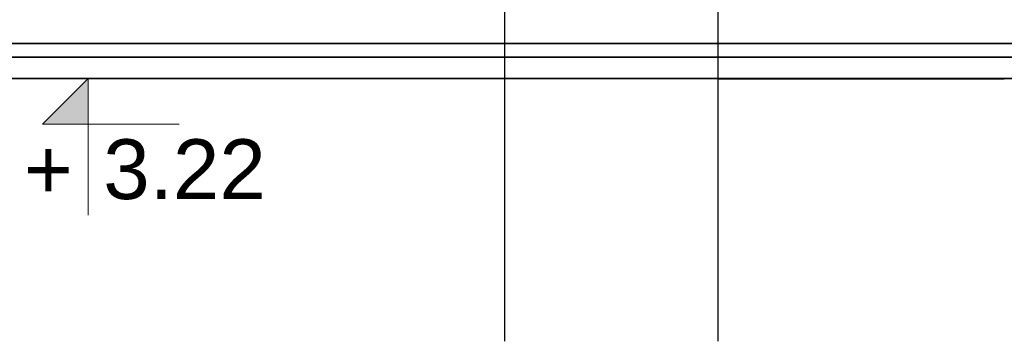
# Model space of a CAD drawing. Extents: x -1474 to 455485, y -101625 to 75879.
# Tile 19 of 40: x 355510 to 356662, y -87901 to -87524. Entities that reach past the tile are written whole.
import ezdxf
from ezdxf.enums import TextEntityAlignment as Align

# ---------------------------------------------------------------- set-up
doc = ezdxf.new("R2010")
doc.units = 0
doc.header["$LTSCALE"] = 10
doc.header["$MEASUREMENT"] = 0
doc.layers.add('P-Linia1', color=3, linetype='Continuous', lineweight=40)
doc.layers.add('RCAD_symbole graficzne', color=7, linetype='Continuous')
doc.styles.add('style1', font='arial.ttf')

msp = doc.modelspace()

# ---------------------------------------------------------------- hatches: boundary and pattern name
at = {"layer": 'RCAD_symbole graficzne'}
msp.add_hatch(color=1, dxfattribs=at).paths.add_polyline_path([(355536.671, -87646.2666), (355590.00433, -87592.93326), (355590.00433, -87646.2666)], flags=0)

# ---------------------------------------------------------------- linework, layer by layer
for points in [[(356077.31044, -87352.93326), (356077.31044, -87900.59433)], [(356327.31044, -87352.93326), (356327.31044, -87900.59433)], [(356327.31044, -87592.93326), (356327.31044, -87867.33658)]]:
    msp.add_lwpolyline(points)
at = {"layer": 'Defpoints', "color": 21}
for p in [(243115.86313, -87551.60185), (331205.41923, -87551.60185), (236236.98521, -87551.60185), (324326.5413, -87551.60185), (294834.79637, -87551.60185), (382924.35247, -87551.60185), (287955.91844, -87551.60185), (376045.47454, -87551.60185), (249492.00924, -87551.60185), (337581.56534, -87551.60185), (242613.13132, -87551.60185), (330702.68742, -87551.60185), (301210.94248, -87551.60185), (389300.49858, -87551.60185), (294332.06456, -87551.60185), (382421.62065, -87551.60185), (280996.13554, -87551.60185), (369085.69163, -87551.60185), (274117.25761, -87551.60185), (362206.81371, -87551.60185), (332715.06877, -87551.60185), (420804.62487, -87551.60185), (325836.19085, -87551.60185), (413925.74694, -87551.60185), (287372.28165, -87551.60185), (375461.83775, -87551.60185), (280493.40372, -87551.60185), (368582.95982, -87551.60185), (339091.21489, -87551.60185), (427180.77098, -87551.60185), (332212.33696, -87551.60185), (420301.89306, -87551.60185), (232413.86384, -87551.93326), (320503.41994, -87551.93326), (225534.98592, -87551.93326), (313624.54202, -87551.93326), (284132.79708, -87551.93326), (372222.35318, -87551.93326), (277253.91915, -87551.93326), (365343.47525, -87551.93326), (238790.00996, -87551.93326), (326879.56605, -87551.93326), (231911.13203, -87551.93326), (320000.68813, -87551.93326), (290508.94319, -87551.93326), (378598.49929, -87551.93326), (283630.06527, -87551.93326), (371719.62137, -87551.93326), (270294.13625, -87551.93326), (358383.69234, -87551.93326), (263415.25832, -87551.93326), (351504.81442, -87551.93326), (322013.06948, -87551.93326), (410102.62558, -87551.93326), (315134.19156, -87551.93326), (403223.74766, -87551.93326), (276670.28236, -87551.93326), (364759.83846, -87551.93326), (269791.40444, -87551.93326), (357880.96053, -87551.93326), (328389.2156, -87551.93326), (416478.7717, -87551.93326), (321510.33767, -87551.93326), (409599.89377, -87551.93326), (243115.86313, -87567.60185), (331205.41923, -87567.60185), (236236.98521, -87567.60185), (324326.5413, -87567.60185), (294834.79637, -87567.60185), (382924.35247, -87567.60185), (287955.91844, -87567.60185), (376045.47454, -87567.60185), (249492.00924, -87567.60185), (337581.56534, -87567.60185), (242613.13132, -87567.60185), (330702.68742, -87567.60185), (301210.94248, -87567.60185), (389300.49858, -87567.60185), (294332.06456, -87567.60185), (382421.62065, -87567.60185), (280996.13554, -87567.60185), (369085.69163, -87567.60185), (274117.25761, -87567.60185), (362206.81371, -87567.60185), (332715.06877, -87567.60185), (420804.62487, -87567.60185), (325836.19085, -87567.60185), (413925.74694, -87567.60185), (287372.28165, -87567.60185), (375461.83775, -87567.60185), (280493.40372, -87567.60185), (368582.95982, -87567.60185), (339091.21489, -87567.60185), (427180.77098, -87567.60185), (332212.33696, -87567.60185), (420301.89306, -87567.60185), (232413.86384, -87567.93326), (320503.41994, -87567.93326), (225534.98592, -87567.93326), (313624.54202, -87567.93326), (284132.79708, -87567.93326), (372222.35318, -87567.93326), (277253.91915, -87567.93326), (365343.47525, -87567.93326), (238790.00996, -87567.93326), (326879.56605, -87567.93326), (231911.13203, -87567.93326), (320000.68813, -87567.93326), (290508.94319, -87567.93326), (378598.49929, -87567.93326), (283630.06527, -87567.93326), (371719.62137, -87567.93326), (270294.13625, -87567.93326), (358383.69234, -87567.93326), (263415.25832, -87567.93326), (351504.81442, -87567.93326), (322013.06948, -87567.93326), (410102.62558, -87567.93326), (315134.19156, -87567.93326), (403223.74766, -87567.93326), (276670.28236, -87567.93326), (364759.83846, -87567.93326), (269791.40444, -87567.93326), (357880.96053, -87567.93326), (328389.2156, -87567.93326), (416478.7717, -87567.93326), (321510.33767, -87567.93326), (409599.89377, -87567.93326), (243115.86313, -87592.60185), (331205.41923, -87592.60185), (236236.98521, -87592.60185), (324326.5413, -87592.60185), (294834.79637, -87592.60185), (382924.35247, -87592.60185), (287955.91844, -87592.60185), (376045.47454, -87592.60185), (249492.00924, -87592.60185), (337581.56534, -87592.60185), (242613.13132, -87592.60185), (330702.68742, -87592.60185), (301210.94248, -87592.60185), (389300.49858, -87592.60185), (294332.06456, -87592.60185), (382421.62065, -87592.60185), (280996.13554, -87592.60185), (369085.69163, -87592.60185), (274117.25761, -87592.60185), (362206.81371, -87592.60185), (332715.06877, -87592.60185), (420804.62487, -87592.60185), (325836.19085, -87592.60185), (413925.74694, -87592.60185), (287372.28165, -87592.60185), (375461.83775, -87592.60185), (280493.40372, -87592.60185), (368582.95982, -87592.60185), (339091.21489, -87592.60185), (427180.77098, -87592.60185), (332212.33696, -87592.60185), (420301.89306, -87592.60185), (232413.86384, -87592.93326), (320503.41994, -87592.93326), (225534.98592, -87592.93326), (313624.54202, -87592.93326), (284132.79708, -87592.93326), (372222.35318, -87592.93326), (277253.91915, -87592.93326), (365343.47525, -87592.93326), (238790.00996, -87592.93326), (326879.56605, -87592.93326), (231911.13203, -87592.93326), (320000.68813, -87592.93326), (290508.94319, -87592.93326), (378598.49929, -87592.93326), (283630.06527, -87592.93326), (371719.62137, -87592.93326), (270294.13625, -87592.93326), (358383.69234, -87592.93326), (263415.25832, -87592.93326), (351504.81442, -87592.93326), (322013.06948, -87592.93326), (410102.62558, -87592.93326), (315134.19156, -87592.93326), (403223.74766, -87592.93326), (276670.28236, -87592.93326), (364759.83846, -87592.93326), (269791.40444, -87592.93326), (357880.96053, -87592.93326), (328389.2156, -87592.93326), (416478.7717, -87592.93326), (321510.33767, -87592.93326), (409599.89377, -87592.93326)]:
    msp.add_xline(p, (1, 0), dxfattribs=at)
at = {"layer": 'P-Linia1'}
msp.add_lwpolyline([(356327.31044, -87592.93326), (356662.43132, -87592.93326)], dxfattribs=at)
at = {"layer": 'RCAD_symbole graficzne', "color": 1, "lineweight": 0}
for p, q in [((355670.00433, -87592.93326), (355510.00433, -87592.93326)), ((355536.671, -87646.2666), (355590.00433, -87592.93326)), ((355590.00433, -87592.93326), (355590.00433, -87752.93326)), ((355696.671, -87646.2666), (355536.671, -87646.2666))]:
    msp.add_line(p, q, dxfattribs=at)

# ---------------------------------------------------------------- texts
at = {"layer": 'RCAD_symbole graficzne', "color": 2, "style": 'style1'}
msp.add_text('3.22 ', height=70, dxfattribs=at).set_placement((355607.78211, -87664.04438), align=Align.TOP_LEFT)
msp.add_text('+', height=70, dxfattribs=at).set_placement((355572.22656, -87664.04438), align=Align.TOP_RIGHT)

doc.saveas('drawing.dxf')
